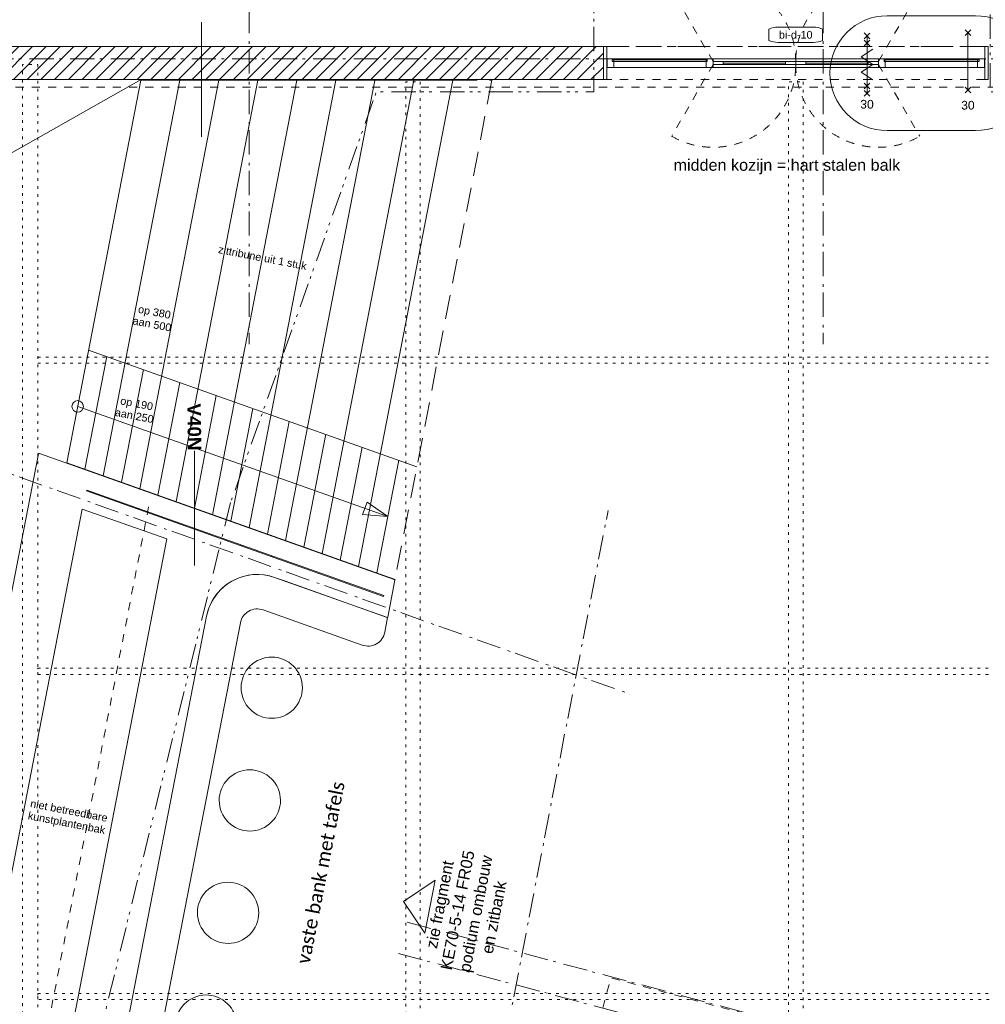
# Model space of a CAD drawing. Header units: millimetres. Extents: x -62314 to 79800, y -34032 to 28340.
# Tile 82 of 256: x 45486 to 58100, y -7982 to 4876. Entities that reach past the tile are written whole.
import ezdxf
from ezdxf.enums import TextEntityAlignment as Align

# ---------------------------------------------------------------- set-up
doc = ezdxf.new("R2010")
doc.units = ezdxf.units.MM
doc.header["$LTSCALE"] = 508
doc.header["$PDMODE"] = 1
doc.header["$PDSIZE"] = -2
for name, pattern in [('Dash Style-1', [0.41664, 0.20828, -0.20836]), ('Dash Style-12', [0.9375, 0.625, -0.3125]), ('Dash Style-5', [0.20828, 0.069425, -0.138855]), ('Dash Style-6', [1.04164, 0.625, -0.20828, 0.06943, -0.13893]), ('Dash Style-8', [1.25, 0.625, -0.20828, 0.06943, -0.13893, 0.06943, -0.13893])]:
    doc.linetypes.add(name, pattern=pattern)
for name, color, linetype, lineweight in [('(00) tekening-aanzicht', 8, 'Continuous', 0), ('(00) tekening-aanzicht grijs', 8, 'Continuous', 0), ('(00) tekening-bovenliggend', 8, 'Dash Style-1', 0), ('(00) tekening-lijn draairichting', 7, 'Dash Style-1', 0), ('(00) tekening-merk kozijn', 40, 'Continuous', 0), ('(00) tekening-stramien-algemeen', 7, 'Dash Style-6', 0), ('(00) tekening-verwijzing', 33, 'Fence_Line', 0), ('(00) tekst-algemeen', 8, 'Continuous', 0), ('(00) tekst-tekening verwijzing', 8, 'Continuous', 0), ('(02) sloop-demarcatielijn', 5, 'Dash Style-1', 0), ('(04) bouwaanvraag-brandweer-bestaand-WBDBO', 142, 'Dash Style-1', 0), ('(04) bouwaanvraag-brandweer-WBDBO', 142, 'Dash Style-1', 0), ('(21) buitenwanden-bestaand', 7, 'Continuous', 0), ('(22) binnenwanden-X plaatmateriaal', 92, 'Continuous', 0), ('(28) hoofddraagconstructie-bovenliggend', 1, 'Dash Style-5', 0), ('(42) binnenwandafwerkingen-R plaatmateriaal algemeen', 12, 'Continuous', 0), ('(8_) losse inventaris-(82) interieur', 1, 'Dash Style-1', 0), ('None', 7, 'Continuous', 0)]:
    doc.layers.add(name, color=color, linetype=linetype, lineweight=lineweight)
doc.styles.add('Arial', font='Arial')
doc.styles.add('Arial Bold (bold)', font='Arial Bold')
doc.styles.add('Calibri', font='Calibri')
doc.linetypes.add('Fence_Line', pattern='A,0,[1,Fence_Line.shx,S=0.19685,R=0,X=0,Y=-0.441942],-5', length=5)

# ---------------------------------------------------------------- blocks, each defined once
blk = doc.blocks.new('brandwerend-afwerking sparing stadsmuur')
at = {"layer": '(00) tekening-aanzicht', "color": 17, "lineweight": 0, "transparency": 33554687, "flags": 128}
blk.add_lwpolyline([(17, 57), (22, 57), (22, -57), (17, -57)], close=True, dxfattribs=at)
at = {"layer": '(22) binnenwanden-X plaatmateriaal', "color": 2, "lineweight": 0, "transparency": 33554687, "flags": 128}
blk.add_lwpolyline([(-26, 215), (17, 215), (17, -215), (-26, -215)], close=True, dxfattribs=at)
blk = doc.blocks.new('podium bovenaanzicht')
at = {"layer": '(00) tekening-aanzicht grijs', "color": 17, "lineweight": 0, "transparency": 33554687, "flags": 128}
blk.add_lwpolyline([(2561, -1666), (2561, -7667, 0.458765), (3337, -8334), (4886, -8100), (4886, -7907, 0.458765), (4628, -7684), (3270, -7889, -0.458765), (3011, -7667), (3011, -1666, -0.458765), (3270, -1443), (4628, -1648, 0.458765), (4886, -1426), (4886, -1232), (3337, -998, 0.458765), (2561, -1666)], format="xyb", close=True, dxfattribs=at)
for points in [[(3538, -2020), (3577, -2019), (3616, -2021), (3655, -2027), (3693, -2037), (3730, -2050), (3765, -2067), (3799, -2087), (3830, -2111), (3859, -2138), (3885, -2167), (3908, -2198), (3928, -2232), (3945, -2268), (3958, -2305), (3967, -2343), (3973, -2382), (3974, -2421), (3972, -2460), (3966, -2499), (3956, -2537), (3943, -2574), (3926, -2609), (3906, -2643), (3882, -2674), (3856, -2703), (3826, -2729), (3795, -2753), (3761, -2773), (3725, -2789), (3688, -2802), (3650, -2811), (3611, -2817), (3572, -2819), (3533, -2817), (3494, -2811), (3456, -2801), (3419, -2787), (3384, -2770), (3350, -2750), (3319, -2726), (3290, -2700), (3264, -2671), (3240, -2639), (3221, -2605), (3204, -2570), (3191, -2532), (3182, -2494), (3176, -2456), (3174, -2416), (3177, -2377), (3183, -2338), (3192, -2300), (3206, -2263), (3223, -2228), (3243, -2194), (3267, -2163), (3293, -2134), (3323, -2108), (3354, -2085), (3388, -2065), (3424, -2048), (3461, -2035), (3499, -2026)], [(3574, -3519), (3614, -3521), (3652, -3526), (3691, -3536), (3727, -3549), (3763, -3566), (3797, -3586), (3828, -3610), (3857, -3636), (3884, -3665), (3907, -3696), (3927, -3730), (3944, -3766), (3957, -3803), (3967, -3841), (3973, -3880), (3974, -3919), (3973, -3958), (3967, -3997), (3957, -4035), (3944, -4072), (3927, -4107), (3907, -4141), (3884, -4172), (3857, -4202), (3828, -4228), (3797, -4251), (3763, -4271), (3727, -4288), (3691, -4301), (3652, -4311), (3614, -4317), (3574, -4319), (3535, -4317), (3496, -4311), (3458, -4301), (3421, -4288), (3386, -4271), (3352, -4251), (3321, -4228), (3292, -4202), (3265, -4172), (3242, -4141), (3222, -4107), (3205, -4072), (3192, -4035), (3182, -3997), (3176, -3958), (3174, -3919), (3176, -3880), (3182, -3841), (3192, -3803), (3205, -3766), (3222, -3730), (3242, -3696), (3265, -3665), (3292, -3636), (3321, -3610), (3352, -3586), (3386, -3566), (3421, -3549), (3458, -3536), (3496, -3526), (3535, -3521)], [(3574, -5814), (3535, -5812), (3496, -5806), (3458, -5796), (3421, -5783), (3386, -5766), (3352, -5746), (3321, -5723), (3292, -5697), (3265, -5667), (3242, -5636), (3222, -5602), (3205, -5567), (3192, -5530), (3182, -5492), (3176, -5453), (3174, -5414), (3176, -5375), (3182, -5336), (3192, -5298), (3205, -5261), (3222, -5225), (3242, -5191), (3265, -5160), (3292, -5131), (3321, -5105), (3352, -5081), (3386, -5061), (3421, -5044), (3458, -5031), (3496, -5021), (3535, -5016), (3574, -5014), (3614, -5016), (3652, -5021), (3691, -5031), (3727, -5044), (3763, -5061), (3797, -5081), (3828, -5105), (3857, -5131), (3884, -5160), (3907, -5191), (3927, -5225), (3944, -5261), (3957, -5298), (3967, -5336), (3973, -5375), (3974, -5414), (3973, -5453), (3967, -5492), (3957, -5530), (3944, -5567), (3927, -5602), (3907, -5636), (3884, -5667), (3857, -5697), (3828, -5723), (3797, -5746), (3763, -5766), (3727, -5783), (3691, -5796), (3652, -5806), (3614, -5812)], [(3538, -7312), (3499, -7306), (3461, -7297), (3424, -7284), (3388, -7268), (3354, -7248), (3323, -7224), (3293, -7198), (3267, -7169), (3243, -7138), (3223, -7104), (3206, -7069), (3192, -7032), (3183, -6994), (3177, -6955), (3174, -6916), (3176, -6877), (3182, -6838), (3191, -6800), (3204, -6763), (3221, -6727), (3240, -6694), (3264, -6662), (3290, -6633), (3319, -6606), (3350, -6582), (3384, -6562), (3419, -6545), (3456, -6532), (3494, -6522), (3533, -6516), (3572, -6514), (3611, -6515), (3650, -6521), (3688, -6530), (3725, -6543), (3761, -6560), (3795, -6580), (3826, -6603), (3856, -6629), (3882, -6658), (3906, -6689), (3926, -6723), (3943, -6758), (3956, -6795), (3966, -6833), (3972, -6872), (3974, -6911), (3973, -6951), (3967, -6989), (3958, -7028), (3945, -7065), (3928, -7100), (3908, -7134), (3885, -7166), (3859, -7195), (3830, -7221), (3799, -7245), (3765, -7265), (3730, -7282), (3693, -7296), (3655, -7306), (3616, -7312), (3577, -7314)]]:
    blk.add_lwpolyline(points, close=True, dxfattribs=at)
at = {"layer": '(42) binnenwandafwerkingen-R plaatmateriaal algemeen', "color": 17, "lineweight": 0, "transparency": 33554687, "flags": 128}
blk.add_lwpolyline([(2561, -1666, -0.015686), (2563, -1623, -0.439913), (3337, -998), (3485, -1021), (4878, -1231), (4881, -1231, 0.458765), (4886, -1226), (4886, -734, 0.371956), (4882, -729), (4877, -728), (15, 5), (5, 5, 0.414214), (0, 0), (0, -9332, 0.414214), (5, -9337), (15, -9337), (4877, -8604), (4882, -8603, 0.371956), (4886, -8598), (4886, -8106, 0.458765), (4881, -8101), (4878, -8102), (3337, -8334, -0.458765), (2561, -7667)], format="xyb", close=True, dxfattribs=at)
blk.add_lwpolyline([(1861, -773), (1168, -669), (1168, -671), (700, -601), (700, -8731), (1168, -8661), (1168, -8663), (1861, -8559)], close=True, dxfattribs=at)
at = {"layer": 'None', "color": 17, "lineweight": 0, "transparency": 33554687, "flags": 128}
for points in [[(711, -356), (4781, -970), (4782, -960), (711, -346)], [(700, -8988), (4782, -8372), (4781, -8363), (700, -8978)]]:
    blk.add_lwpolyline(points, close=True, dxfattribs=at)
at = {"layer": '(00) tekst-algemeen', "color": 17, "transparency": 33554687, "insert": (1281, -4742), "char_height": 100.69, "attachment_point": 8, "line_spacing_factor": 0.962448, "style": 'Arial'}
blk.add_mtext('niet betreedbare\\Pkunstplantenbak', dxfattribs=at)
blk = doc.blocks.new('trap tribune 01')
at = {"layer": 'None', "color": 17, "lineweight": 0, "transparency": 33554687}
for p, q in [((0, 0), (4000, 777)), ((4000, -5691), (4000, 777)), ((3500, -5616), (3500, 680)), ((3000, -5541), (3000, 582)), ((2000, -5390), (2000, 388)), ((2500, -5465), (2500, 485)), ((1500, -5314), (1500, 291)), ((1000, -5239), (1000, 194)), ((0, 0), (0, -5088)), ((500, -5163), (500, 97)), ((0, -3588), (4500, -4267)), ((250, -5126), (250, -3626)), ((750, -5201), (750, -3701)), ((1250, -5277), (1250, -3777)), ((1750, -5352), (1750, -3852)), ((2250, -5427), (2250, -3927)), ((2750, -5503), (2750, -4003)), ((3250, -5578), (3250, -4078)), ((3750, -5654), (3750, -4154)), ((4250, -5729), (4250, -4229)), ((0, -4338), (4250, -4979)), ((0, -5088), (4500, -5767))]:
    blk.add_line(p, q, dxfattribs=at)
at = {"layer": 'None', "color": 17, "linetype": 'Dash Style-12', "lineweight": 0, "transparency": 33554687}
for p, q in [((4000, 777), (4500, 874)), ((4500, 874), (4500, -5767))]:
    blk.add_line(p, q, dxfattribs=at)
at = {"layer": 'None', "color": 17, "lineweight": 0, "transparency": 33554687, "flags": 128}
blk.add_lwpolyline([(3950, -4845), (4250, -4979), (3923, -5013)], close=True, dxfattribs=at)
at = {"layer": 'None', "color": 17, "lineweight": 0, "transparency": 33554687}
blk.add_circle((0, -4338), 75, dxfattribs=at)
at = {"layer": '(00) tekst-algemeen', "color": 17, "transparency": 33554687, "attachment_point": 8, "line_spacing_factor": 0.962448, "style": 'Arial'}
for s, insert, char_height in [('zittribune uit 1 stuk', (2000, -2023), 100.69), ('op 380\\Paan 500', (750, -3150), 100.7), ('op 190\\Paan 250', (750, -4368), 100.7)]:
    blk.add_mtext(s, dxfattribs=dict(at, insert=insert, char_height=char_height))
blk = doc.blocks.new('Group-16-1')
at = {"layer": 'None', "color": 17, "transparency": 33554687}
for name, p, rotation in [('trap tribune 01', (-116325, -38230), 349.0118766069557), ('podium bovenaanzicht', (-117665, -43106), 349.0118766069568)]:
    blk.add_blockref(name, p, dxfattribs=dict(at, rotation=rotation))
at = {"layer": '(8_) losse inventaris-(82) interieur', "color": 17, "transparency": 33554687, "insert": (-114298, -49747), "char_height": 178.59, "attachment_point": 1, "rotation": 79.0119, "line_spacing_factor": 1.151867, "style": 'Calibri'}
blk.add_mtext('vaste bank met tafels', dxfattribs=at)
blk = doc.blocks.new('Group-17-1')
at = {"layer": '(00) tekening-bovenliggend', "color": 17, "lineweight": 0, "transparency": 33554687}
blk.add_line((-116225, -43799), (-117847, -52154), dxfattribs=at)
at = {"layer": 'None', "color": 17, "transparency": 33554687}
blk.add_blockref('Group-16-1', (0, 0), dxfattribs=at)
blk = doc.blocks.new('stadsmuur bestaand 01')
at = {"layer": '(21) buitenwanden-bestaand', "linetype": 'Continuous', "lineweight": 0, "transparency": 33554687}
h = blk.add_hatch(dxfattribs=at)
h.set_pattern_fill('Brick', style=0, pattern_type=2)
h.set_pattern_definition([(45, (0, 0), (-89.80256, 89.80256), [])])
h.paths.add_polyline_path([(63636, 160), (63636, -270), (72127, -270), (72127, 160)])
at = {"layer": '(21) buitenwanden-bestaand', "color": 1, "lineweight": 0, "transparency": 33554687, "flags": 128}
blk.add_lwpolyline([(63636, 160), (63636, -270), (72127, -270), (72127, 160)], close=True, dxfattribs=at)
blk = doc.blocks.new('blok b-v1-gevel_constructie')
at = {"layer": '(28) hoofddraagconstructie-bovenliggend', "color": 2, "lineweight": 0, "transparency": 33554687, "flags": 128}
for points in [[(5557.96, 29417.45), (8859.4, 17096.32), (8675.87, 17047.15), (5374.44, 29368.28)], [(-3165.85, 23357.42), (14390.89, 28061.74), (14411.6, 27984.47), (-3145.15, 23280.15)], [(728.33, 28123.36), (4306.46, 14769.6), (4122.93, 14720.43), (544.81, 28074.18)], [(-4154.75, 27047.88), (66.69, 11293.24), (-126.49, 11241.48), (-4347.93, 26996.12)], [(-2114.11, 19432.25), (16721.03, 24479.11), (16741.73, 24401.83), (-2093.4, 19354.98)], [(-1015.05, 15330.55), (18591.78, 20584.19), (18612.49, 20506.92), (-994.34, 15253.28)]]:
    blk.add_lwpolyline(points, close=True, dxfattribs=at)
blk = doc.blocks.new('blok B 01 (2D)')
at = {"layer": '(04) bouwaanvraag-brandweer-bestaand-WBDBO', "color": 6, "lineweight": 0, "transparency": 33554687}
blk.add_line((7753, 17211), (60398, 31317), dxfattribs=at)
at = {"layer": 'None', "color": 17, "transparency": 33554687}
blk.add_blockref('blok b-v1-gevel_constructie', (47480, 0), dxfattribs=at)
blk = doc.blocks.new('Group-158-1')
at = {"layer": '(00) tekening-verwijzing', "color": 3, "linetype": 'Continuous', "lineweight": 0, "transparency": 33554687, "flags": 128}
blk.add_lwpolyline([(-112482, -48675), (-112896, -48955), (-112616, -49369)], close=True, dxfattribs=at)
at = {"layer": '(00) tekening-verwijzing', "color": 3, "insert": (-112071, -49091), "char_height": 151.03, "attachment_point": 5, "rotation": 79.0119, "line_spacing_factor": 0.962448, "style": 'Arial'}
blk.add_mtext(' zie fragment \\PKE70-5-14 FR05\\Ppodium ombouw \\Pen zitbank', dxfattribs=at)
blk = doc.blocks.new('Group-161-1')
at = {"layer": '(00) tekening-verwijzing', "color": 7, "linetype": 'Continuous', "lineweight": 0, "flags": 128}
blk.add_lwpolyline([(-105425, -37387, -1), (-105425, -38887), (-106576, -38887, -1), (-106576, -37387)], format="xyb", close=True, dxfattribs=at)
at = {"layer": '(00) tekst-tekening verwijzing', "color": 17, "insert": (-104770, -37489), "char_height": 176.2, "attachment_point": 7, "line_spacing_factor": 0.962448, "style": 'Arial Bold (bold)'}
blk.add_mtext('H16N', dxfattribs=at)
at = {"layer": 'None', "color": 0, "flags": 1}
blk.add_attdef('det._verw.', (-107326, -38887), '', height=0.18, dxfattribs=at)
blk = doc.blocks.new('Group-162-1')
at = {"layer": '(00) tekening-verwijzing', "color": 7, "linetype": 'Continuous', "lineweight": 0, "transparency": 33554687}
for p, q in [((-115534, -37470), (-115534, -38970)), ((-115627, -43067), (-115627, -44567))]:
    blk.add_line(p, q, dxfattribs=at)
at = {"layer": 'None', "color": 17, "transparency": 33554687}
blk.add_blockref('Group-161-1', (0, 0), dxfattribs=at)
at = {"layer": '(00) tekst-tekening verwijzing', "color": 17, "insert": (-115633, -42449), "char_height": 176.2, "attachment_point": 4, "rotation": 270.6046, "line_spacing_factor": 0.962448, "style": 'Arial Bold (bold)'}
blk.add_mtext('V40N', dxfattribs=at)
blk = doc.blocks.new('Group-166-1')
at = {"layer": '(00) tekening-lijn draairichting', "color": 17, "lineweight": 0, "transparency": 33554687}
blk.add_line((3545, 37), (4085, -898), dxfattribs=at)
blk.add_arc((3545, 37), 1080, 180, 300, dxfattribs=at)
blk = doc.blocks.new('Group-167-1')
at = {"layer": '(00) tekening-lijn draairichting', "color": 17, "lineweight": 0, "transparency": 33554687}
blk.add_line((3545, 77), (4085, 1012), dxfattribs=at)
blk.add_arc((3545, 77), 1080, 60, 180, dxfattribs=at)
blk = doc.blocks.new('Group-168-1')
at = {"layer": '(00) tekening-lijn draairichting', "color": 17, "lineweight": 0, "transparency": 33554687}
blk.add_line((1385, 37), (845, -898), dxfattribs=at)
blk.add_arc((1385, 37), 1080, 240, 0, dxfattribs=at)
blk = doc.blocks.new('Group-169-1')
at = {"layer": '(00) tekening-lijn draairichting', "color": 17, "lineweight": 0, "transparency": 33554687}
blk.add_line((1385, 77), (845, 1012), dxfattribs=at)
blk.add_arc((1385, 77), 1080, 0, 120, dxfattribs=at)
blk = doc.blocks.new('00-merk kozijn')
at = {"layer": '(00) tekening-merk kozijn', "color": 2, "lineweight": 0, "transparency": 33554687, "flags": 128}
blk.add_lwpolyline([(233, 50, 0.105357), (349, 75), (350, 75), (350, 225), (349, 225, 0.105357), (233, 250), (-233, 250, 0.105357), (-349, 225), (-350, 225), (-350, 75), (-349, 75, 0.105357), (-233, 50)], format="xyb", close=True, dxfattribs=at)
at = {"layer": 'None', "color": 7, "linetype": 'Continuous', "lineweight": 0, "transparency": 33554687}
blk.add_point((0, 0), dxfattribs=at)
at = {"layer": '(00) tekening-merk kozijn', "color": 2, "transparency": 33554687, "style": 'Arial'}
blk.add_attdef('MERK', text='', height=101, dxfattribs=at).set_placement((0, 150), align=Align.MIDDLE_CENTER)
blk = doc.blocks.new('bi-d-10 plt')
at = {"layer": 'None', "color": 17, "lineweight": 0, "transparency": 33554687}
for p, q in [((66, 99), (66, 114)), ((1310, 99), (1310, 114)), ((1518, 57), (2332, 57)), ((2598, 57), (3412, 57)), ((3620, 99), (3620, 114)), ((4860, 99), (4860, 114))]:
    blk.add_line(p, q, dxfattribs=at)
at = {"layer": 'None', "color": 17, "lineweight": 0, "transparency": 33554687, "flags": 128}
for points in [[(0, 114), (4930, 114), (4930, 0), (0, 0)], [(0, 114), (90, 114), (90, 0), (0, 0)], [(66, 99), (1310, 99), (1310, 79), (66, 79)], [(1295, 114), (1385, 114), (1385, 0), (1295, 0)], [(1385, 77), (2465, 77), (2465, 37), (1385, 37)], [(1518, 77), (2332, 77), (2332, 37), (1518, 37)], [(2465, 77), (3545, 77), (3545, 37), (2465, 37)], [(2598, 77), (3412, 77), (3412, 37), (2598, 37)], [(3545, 114), (3635, 114), (3635, 0), (3545, 0)], [(3620, 99), (4860, 99), (4860, 79), (3620, 79)], [(4840, 114), (4930, 114), (4930, 0), (4840, 0)]]:
    blk.add_lwpolyline(points, close=True, dxfattribs=at)
at = {"layer": '(00) tekst-algemeen', "color": 17, "transparency": 33554687}
blk.add_blockref('00-merk kozijn', (2465, 276), dxfattribs=at).add_auto_attribs({'MERK': 'bi-d-10'})
at = {"layer": 'None', "color": 17, "transparency": 33554687}
for name in ['Group-169-1', 'Group-167-1', 'Group-168-1', 'Group-166-1']:
    blk.add_blockref(name, (0, 0), dxfattribs=at)
blk = doc.blocks.new('Group-29-1')
at = {"layer": '(04) bouwaanvraag-brandweer-WBDBO', "color": 1, "lineweight": 0, "transparency": 33554687}
for p, q in [((37.5, 412.5), (-37.5, 337.5)), ((37.5, 337.5), (-37.5, 412.5))]:
    blk.add_line(p, q, dxfattribs=at)
blk = doc.blocks.new('Group-30-1')
at = {"layer": '(04) bouwaanvraag-brandweer-WBDBO', "color": 1, "lineweight": 0, "transparency": 33554687}
for p, q in [((37.5, -412.5), (-37.5, -337.5)), ((37.5, -337.5), (-37.5, -412.5))]:
    blk.add_line(p, q, dxfattribs=at)
blk = doc.blocks.new('brand-30 wbdbo')
at = {"layer": '(04) bouwaanvraag-brandweer-WBDBO', "color": 1, "linetype": 'Continuous', "lineweight": 0, "transparency": 33554687}
blk.add_line((0, 375), (0, -375), dxfattribs=at)
at = {"layer": 'None', "color": 7, "linetype": 'Continuous', "lineweight": 0, "transparency": 33554687}
blk.add_point((0, 0), dxfattribs=at)
at = {"layer": '(04) bouwaanvraag-brandweer-WBDBO', "color": 1, "transparency": 33554687}
for name in ['Group-29-1', 'Group-30-1']:
    blk.add_blockref(name, (0, 0), dxfattribs=at)
at = {"layer": '(04) bouwaanvraag-brandweer-WBDBO', "color": 1, "transparency": 33554687, "insert": (0, -631), "char_height": 113.3, "attachment_point": 8, "line_spacing_factor": 0.962448, "style": 'Arial'}
blk.add_mtext('30', dxfattribs=at)
blk = doc.blocks.new('Group-37-1')
at = {"layer": '(04) bouwaanvraag-brandweer-WBDBO', "color": 1, "lineweight": 0, "transparency": 33554687}
for p, q in [((-37.5, -412.5), (37.5, -337.5)), ((-37.5, -337.5), (37.5, -412.5))]:
    blk.add_line(p, q, dxfattribs=at)
blk = doc.blocks.new('Group-38-1')
at = {"layer": '(04) bouwaanvraag-brandweer-WBDBO', "color": 1, "lineweight": 0, "transparency": 33554687}
for p, q in [((-37.5, 412.5), (37.5, 337.5)), ((-37.5, 337.5), (37.5, 412.5))]:
    blk.add_line(p, q, dxfattribs=at)
blk = doc.blocks.new('Group-39-1')
at = {"layer": '(04) bouwaanvraag-brandweer-WBDBO', "color": 1, "linetype": 'Continuous', "lineweight": 0, "transparency": 33554687}
for p, q in [((75, 200), (-75, 100)), ((75, 0), (-75, 100)), ((75, 0), (-75, -100)), ((-75, -100), (75, -200))]:
    blk.add_line(p, q, dxfattribs=at)
blk = doc.blocks.new('brand-zs deur')
at = {"layer": '(04) bouwaanvraag-brandweer-WBDBO', "color": 1, "linetype": 'Continuous', "lineweight": 0, "transparency": 33554687}
blk.add_line((0, -250), (0, 250), dxfattribs=at)
at = {"layer": 'None', "color": 7, "linetype": 'Continuous', "lineweight": 0, "transparency": 33554687}
blk.add_point((0, 0), dxfattribs=at)
at = {"layer": '(04) bouwaanvraag-brandweer-WBDBO', "color": 1, "transparency": 33554687}
blk.add_blockref('Group-39-1', (0, 0), dxfattribs=at)
blk = doc.blocks.new('Group-40-1')
at = {"layer": '(04) bouwaanvraag-brandweer-WBDBO', "color": 1, "lineweight": 0, "transparency": 33554687}
for p, q in [((-38, 241), (38, 316)), ((-38, 316), (38, 241))]:
    blk.add_line(p, q, dxfattribs=at)
blk = doc.blocks.new('Group-41-1')
at = {"layer": '(04) bouwaanvraag-brandweer-WBDBO', "color": 1, "lineweight": 0, "transparency": 33554687}
for p, q in [((-38, -243), (38, -318)), ((-38, -318), (38, -243))]:
    blk.add_line(p, q, dxfattribs=at)
blk = doc.blocks.new('brand-rw 30 + zelfs')
at = {"layer": '(04) bouwaanvraag-brandweer-WBDBO', "color": 1, "linetype": 'Continuous', "lineweight": 0, "transparency": 33554687}
blk.add_line((0, -375), (0, 375), dxfattribs=at)
at = {"layer": 'None', "color": 7, "linetype": 'Continuous', "lineweight": 0, "transparency": 33554687}
blk.add_point((0, 0), dxfattribs=at)
at = {"layer": '(04) bouwaanvraag-brandweer-WBDBO', "color": 1, "transparency": 33554687}
for name in ['Group-38-1', 'Group-40-1', 'Group-41-1', 'Group-37-1']:
    blk.add_blockref(name, (0, 0), dxfattribs=at)
at = {"layer": 'None', "color": 17, "transparency": 33554687}
blk.add_blockref('brand-zs deur', (0, 0), dxfattribs=at)
at = {"layer": '(04) bouwaanvraag-brandweer-WBDBO', "color": 1, "transparency": 33554687, "insert": (0, 459.4875), "char_height": 113.27474, "attachment_point": 8, "line_spacing_factor": 0.962448, "style": 'Arial'}
blk.add_mtext('30', dxfattribs=at)
blk = doc.blocks.new('Group-176-1')
at = {"layer": '(00) tekening-stramien-algemeen', "color": 2, "lineweight": 0, "transparency": 33554687}
for p, q in [((71038, 6410), (50513, 6410)), ((71037, 5986), (50513, 5986))]:
    blk.add_line(p, q, dxfattribs=at)
blk = doc.blocks.new('Stramien blok B')
at = {"layer": 'None', "color": 17, "transparency": 33554687}
blk.add_blockref('Group-176-1', (0, 0), dxfattribs=at)

msp = doc.modelspace()

# ---------------------------------------------------------------- linework, layer by layer
at = {"layer": '(00) tekening-bovenliggend', "color": 17, "lineweight": 0, "transparency": 33554687, "flags": 128}
msp.add_lwpolyline([(53110.6, 4524.85), (58136.6, 4524.85), (58136.6, 4094.85), (53110.6, 4094.85)], close=True, dxfattribs=at)
at = {"layer": '(00) tekening-stramien-algemeen', "color": 2, "lineweight": 0, "transparency": 33554687}
for p, q in [((48483.04, 23010.29), (48483.04, 638.19)), ((55983.04, 23010.29), (55983.04, 638.19)), ((79800, 4524.85), (-21063.27, 4524.85)), ((79800, 4365.03), (-21063.27, 4365.03)), ((44979.59, -917.46), (53455.86, -3929.75)), ((51132.66, -12040.19), (53172.48, -1534.59))]:
    msp.add_line(p, q, dxfattribs=at)
at = {"layer": '(02) sloop-demarcatielijn', "color": 6, "linetype": 'Dash Style-8', "lineweight": 0, "transparency": 33554687, "flags": 128}
for points in [[(65727.85, 3933.45), (58164.68, 3933.45), (58164.68, 6559.45), (52984.68, 6559.45), (52984.68, 3933.45), (50145.3, 3933.45), (48241.3, -1429.59)], [(48241.3, -1429.59), (46039.2, -10377.27), (45527.55, -12250.04)]]:
    msp.add_lwpolyline(points, dxfattribs=at)
at = {"layer": 'None', "color": 17, "lineweight": 0, "transparency": 33554687}
msp.add_line((47073.27, 4094.85), (27345.93, -7046.35), dxfattribs=at)
at = {"layer": 'None', "color": 17, "linetype": 'Dash Style-1', "lineweight": 0, "transparency": 33554687, "flags": 128}
msp.add_lwpolyline([(51623.64, -13551.49), (53208.73, -7635.85), (66381.06, -11165.37)], dxfattribs=at)

# ---------------------------------------------------------------- block references
at = {"layer": 'None', "color": 17, "transparency": 33554687}
for name, p, rotation in [('blok B 01 (2D)', (-3125.94, -10622.93), 344.9999999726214), ('Stramien blok B', (0, 0), 344.9999645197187)]:
    msp.add_blockref(name, p, dxfattribs=dict(at, rotation=rotation))
for name, p in [('Group-162-1', (163395.98, 42314.6)), ('bi-d-10 plt', (53158.6, 4252.85)), ('Group-17-1', (163395.98, 42314.6)), ('brand-30 wbdbo', (57872.63, 4331.85)), ('stadsmuur bestaand 01', (-19016.53, 4364.85)), ('brandwerend-afwerking sparing stadsmuur', (53137.1, 4309.85)), ('Group-158-1', (163395.98, 42314.6))]:
    msp.add_blockref(name, p, dxfattribs=at)
at = {"layer": 'None', "color": 17, "transparency": 33554687, "xscale": -1, "rotation": 180}
msp.add_blockref('brand-rw 30 + zelfs', (56554.63, 4289.85), dxfattribs=at)
at = {"layer": 'None', "color": 17, "transparency": 33554687, "xscale": -1}
msp.add_blockref('brandwerend-afwerking sparing stadsmuur', (58110.1, 4309.85), dxfattribs=at)

# ---------------------------------------------------------------- texts
at = {"layer": '(00) tekst-algemeen', "color": 17, "transparency": 33554687, "insert": (54027.65, 3054.16), "char_height": 151.033, "attachment_point": 1, "line_spacing_factor": 0.962448, "style": 'Arial'}
msp.add_mtext('midden kozijn = hart stalen balk', dxfattribs=at)

doc.saveas('drawing.dxf')
